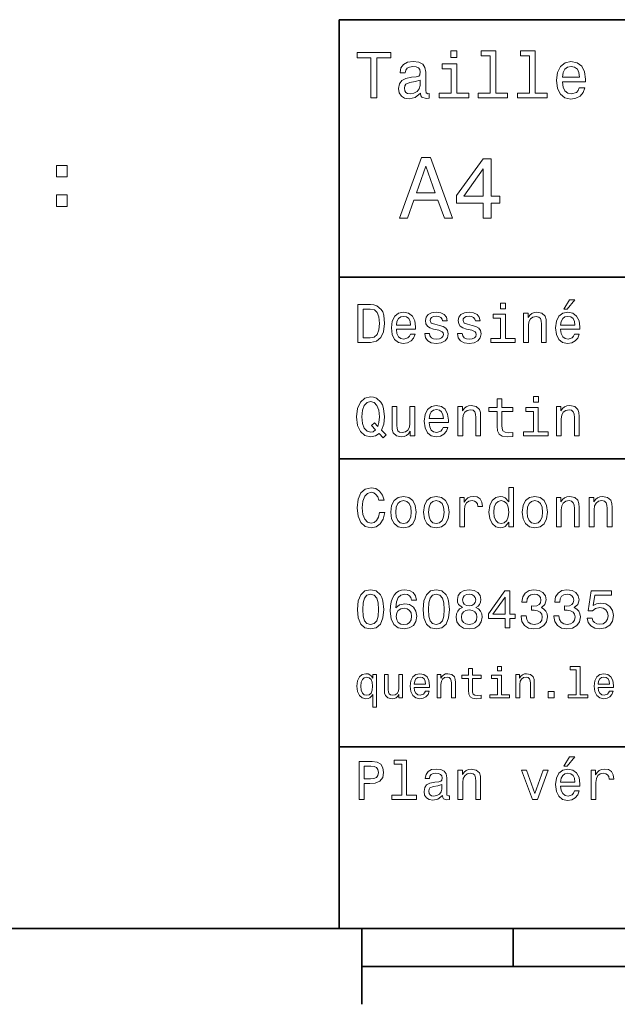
# Model space of a CAD drawing. Extents: x 0 to 297, y 0 to 210.
# Tile 2 of 7: x 76 to 115, y 5 to 70. Entities that reach past the tile are written whole.
import ezdxf

# ---------------------------------------------------------------- set-up
doc = ezdxf.new("R2010")
doc.units = 0

msp = doc.modelspace()

# ---------------------------------------------------------------- linework, layer by layer
at = {"color": 7, "lineweight": 35}
for p, q in [((97, 10), (97, 70)), ((97, 70), (287, 70)), ((97, 53), (162, 53)), ((97, 41), (162, 41)), ((97, 22), (162, 22)), ((10, 10), (287, 10)), ((97, 10), (287, 10)), ((98.5, 7.5), (198.5, 7.5))]:
    msp.add_line(p, q, dxfattribs=at)
at = {"color": 7, "lineweight": 35, "ltscale": 0.125}
msp.add_line((98.5, 10), (98.5, 5), dxfattribs=at)
at = {"color": 7, "lineweight": 35, "ltscale": 0.0625}
msp.add_line((108.5, 10), (108.5, 7.5), dxfattribs=at)
at = {"color": 7, "lineweight": 13}
for points in [[(99.102303, 64.837173), (99.5, 64.837173), (99.5, 67.47406), (100.407784, 67.47406), (100.407784, 67.837173), (98.190201, 67.837173), (98.190201, 67.47406), (99.102303, 67.47406)], [(104.786743, 67.940918), (104.384727, 67.940918), (104.384727, 67.508644), (104.786743, 67.508644)], [(106.969742, 67.621033), (106.969742, 65.157059), (106.187317, 65.157059), (106.187317, 64.837173), (108.128242, 64.837173), (108.128242, 65.157059), (107.350143, 65.157059), (107.350143, 67.940918), (106.373199, 67.940918), (106.373199, 67.621033)], [(109.572044, 67.621033), (109.572044, 65.157059), (108.789627, 65.157059), (108.789627, 64.837173), (110.730545, 64.837173), (110.730545, 65.157059), (109.952454, 65.157059), (109.952454, 67.940918), (108.975502, 67.940918), (108.975502, 67.621033)], [(102.387611, 65.139771), (102.387611, 65.126801), (102.409225, 64.979828), (102.47406, 64.876076), (102.746399, 64.793945), (102.958214, 64.828529), (102.958214, 65.122475), (102.867432, 65.109505), (102.746399, 65.165703), (102.724785, 65.338615), (102.724785, 66.540344), (102.672913, 66.84726), (102.521614, 67.0634), (102.257927, 67.193085), (101.886169, 67.240631), (101.523056, 67.188759), (101.255043, 67.041786), (101.086456, 66.812675), (101.030258, 66.510086), (101.030258, 66.484146), (101.371758, 66.484146), (101.402016, 66.665703), (101.497116, 66.795387), (101.65274, 66.873199), (101.873199, 66.903458), (102.085014, 66.881844), (102.236313, 66.817001), (102.327087, 66.704605), (102.357346, 66.548988), (102.340057, 66.367432), (102.270897, 66.276657), (102.097984, 66.233429), (101.773773, 66.198845), (101.402016, 66.121033), (101.138329, 65.982704), (100.982712, 65.766571), (100.935158, 65.446686), (100.978386, 65.161385), (101.112389, 64.949562), (101.328529, 64.815559), (101.626801, 64.768013), (102.028816, 64.858788)], [(104.773773, 65.157059), (104.773773, 67.080688), (103.796829, 67.080688), (103.796829, 66.756485), (104.393372, 66.756485), (104.393372, 65.157059), (103.615273, 65.157059), (103.615273, 64.837173), (105.560516, 64.837173), (105.560516, 65.157059)], [(111.750717, 65.887604), (113.272339, 65.887604), (113.276657, 66.064842), (113.207497, 66.561958), (113.017288, 66.933716), (112.714699, 67.158501), (112.312683, 67.240631), (111.919312, 67.154175), (111.616714, 66.912102), (111.422188, 66.51873), (111.353027, 66), (111.41787, 65.4683), (111.612396, 65.079247), (111.91066, 64.837173), (112.299713, 64.755043), (112.636887, 64.811234), (112.913544, 64.958214), (113.116714, 65.191643), (113.233429, 65.502876), (112.857346, 65.502876), (112.779541, 65.329971), (112.667145, 65.200287), (112.34726, 65.096542), (112.100868, 65.144089), (111.914986, 65.295387), (111.793945, 65.541786), (111.750717, 65.874634)], [(111.750717, 66.207489), (111.798271, 66.50576), (111.914986, 66.726219), (112.092216, 66.860229), (112.325653, 66.907776), (112.554756, 66.860229), (112.731987, 66.726219), (112.840057, 66.50576), (112.878967, 66.207489)], [(102.344383, 65.649857), (102.292511, 65.425072), (102.154182, 65.252159), (101.946686, 65.139771), (101.691643, 65.100861), (101.527374, 65.122475), (101.41066, 65.191643), (101.337173, 65.312675), (101.315559, 65.481262), (101.332855, 65.632561), (101.402016, 65.740631), (101.678673, 65.861671), (102.028816, 65.913544), (102.344383, 66.017288)], [(100.982712, 56.9049), (101.51297, 56.9049), (101.933716, 58.080692), (103.530258, 58.080692), (103.951012, 56.9049), (104.492798, 56.9049), (103.028816, 60.910664), (102.440926, 60.910664)], [(106.521614, 56.9049), (107.040344, 56.9049), (107.040344, 57.896255), (107.610954, 57.896255), (107.610954, 58.357349), (107.040344, 58.357349), (107.040344, 60.818443), (106.515854, 60.818443), (104.763687, 58.403458), (104.763687, 57.896255), (106.521614, 57.896255)], [(78.355705, 59.633377), (79.051666, 59.633377), (79.051666, 60.384819), (78.355705, 60.384819)], [(102.118156, 58.570606), (102.734871, 60.334293), (103.351585, 58.570606)], [(105.247841, 58.357349), (106.521614, 60.149857), (106.521614, 58.357349)], [(78.355705, 57.676605), (79.051666, 57.676605), (79.051666, 58.428047), (78.355705, 58.428047)], [(111.84726, 50.88797), (112.059799, 50.88797), (112.560516, 51.500362), (112.207489, 51.500362)], [(99.080688, 51.190563), (98.248558, 51.190563), (98.248558, 48.690563), (99.080688, 48.690563), (99.473343, 48.769814), (99.765129, 49.011169), (99.945244, 49.40382), (100.010086, 49.940563), (99.952446, 50.488113), (99.880402, 50.70425), (99.779541, 50.877163), (99.487755, 51.111313), (99.296829, 51.168949)], [(99.055473, 50.891571), (99.329254, 50.837536), (99.516571, 50.671829), (99.628242, 50.376442), (99.664268, 49.940563), (99.624641, 49.519093), (99.51297, 49.223705), (99.322044, 49.047192), (99.055473, 48.989555), (98.583572, 48.989555), (98.583572, 50.891571)], [(107.992798, 51.27702), (107.657784, 51.27702), (107.657784, 50.916786), (107.992798, 50.916786)], [(100.784584, 49.565922), (102.052597, 49.565922), (102.056198, 49.713619), (101.998558, 50.127884), (101.840057, 50.437683), (101.587898, 50.625), (101.252884, 50.693443), (100.925072, 50.621399), (100.672913, 50.41967), (100.510803, 50.091862), (100.453171, 49.659584), (100.507202, 49.216499), (100.669312, 48.892292), (100.91787, 48.690563), (101.242073, 48.62212), (101.523056, 48.668949), (101.753601, 48.791428), (101.922913, 48.98595), (102.020172, 49.245319), (101.706772, 49.245319), (101.64193, 49.101227), (101.548271, 48.993156), (101.2817, 48.9067), (101.07637, 48.946327), (100.921471, 49.072407), (100.820602, 49.27774), (100.784584, 49.555115)], [(100.784584, 49.832493), (100.824211, 50.081055), (100.921471, 50.264771), (101.069168, 50.376442), (101.263687, 50.416069), (101.454613, 50.376442), (101.602303, 50.264771), (101.69236, 50.081055), (101.724785, 49.832493)], [(103.623199, 49.818085), (103.317001, 49.890129), (103.090057, 49.972984), (103.014412, 50.142292), (103.036026, 50.261169), (103.111671, 50.347622), (103.234146, 50.401657), (103.41066, 50.423271), (103.579971, 50.401657), (103.713257, 50.336815), (103.799713, 50.239555), (103.835732, 50.109871), (104.145531, 50.109871), (104.145531, 50.117077), (104.091499, 50.351227), (103.943802, 50.534943), (103.713257, 50.650219), (103.41066, 50.693443), (103.104469, 50.650219), (102.881126, 50.531342), (102.740631, 50.354828), (102.697403, 50.131485), (102.729828, 49.915348), (102.830688, 49.76405), (102.996399, 49.655983), (103.237755, 49.580334), (103.590775, 49.493877), (103.806915, 49.40382), (103.864555, 49.331772), (103.886169, 49.223705), (103.853745, 49.09042), (103.767288, 48.989555), (103.626801, 48.924713), (103.439484, 48.903099), (103.241356, 48.924713), (103.09726, 49.000362), (103, 49.122841), (102.960373, 49.292149), (102.654175, 49.292149), (102.704613, 49.003963), (102.852303, 48.795029), (103.086456, 48.668949), (103.41066, 48.62212), (103.749283, 48.668949), (103.997841, 48.795029), (104.149139, 48.996758), (104.203171, 49.259727), (104.163544, 49.486671), (104.051872, 49.641571), (103.868156, 49.742435)], [(105.791786, 49.818085), (105.485588, 49.890129), (105.258644, 49.972984), (105.182999, 50.142292), (105.204613, 50.261169), (105.280258, 50.347622), (105.40274, 50.401657), (105.579254, 50.423271), (105.748558, 50.401657), (105.881844, 50.336815), (105.9683, 50.239555), (106.004326, 50.109871), (106.314117, 50.109871), (106.314117, 50.117077), (106.260086, 50.351227), (106.112396, 50.534943), (105.881844, 50.650219), (105.579254, 50.693443), (105.273056, 50.650219), (105.049713, 50.531342), (104.909225, 50.354828), (104.865997, 50.131485), (104.898415, 49.915348), (104.999283, 49.76405), (105.164986, 49.655983), (105.406342, 49.580334), (105.759369, 49.493877), (105.975502, 49.40382), (106.033142, 49.331772), (106.054756, 49.223705), (106.022339, 49.09042), (105.935883, 48.989555), (105.795387, 48.924713), (105.60807, 48.903099), (105.409943, 48.924713), (105.265854, 49.000362), (105.168587, 49.122841), (105.12896, 49.292149), (104.822769, 49.292149), (104.873199, 49.003963), (105.020897, 48.795029), (105.255043, 48.668949), (105.579254, 48.62212), (105.91787, 48.668949), (106.166428, 48.795029), (106.317726, 48.996758), (106.371758, 49.259727), (106.33213, 49.486671), (106.220459, 49.641571), (106.036743, 49.742435)], [(107.981987, 48.957134), (107.981987, 50.560158), (107.16787, 50.560158), (107.16787, 50.289986), (107.664986, 50.289986), (107.664986, 48.957134), (107.016571, 48.957134), (107.016571, 48.690563), (108.637611, 48.690563), (108.637611, 48.957134)], [(109.181557, 48.690563), (109.498558, 48.690563), (109.498558, 49.807278), (109.530983, 50.063042), (109.635445, 50.250362), (109.797546, 50.365635), (110.013687, 50.408863), (110.1866, 50.372841), (110.29467, 50.275578), (110.348701, 50.113472), (110.366714, 49.897335), (110.366714, 48.690563), (110.683716, 48.690563), (110.683716, 49.962177), (110.669312, 50.217941), (110.604469, 50.430477), (110.39193, 50.625), (110.060516, 50.693443), (109.876801, 50.668228), (109.721901, 50.599785), (109.588615, 50.484512), (109.484146, 50.329613), (109.484146, 50.625), (109.181557, 50.625)], [(111.627518, 49.565922), (112.895531, 49.565922), (112.899132, 49.713619), (112.841499, 50.127884), (112.682999, 50.437683), (112.430832, 50.625), (112.095825, 50.693443), (111.768013, 50.621399), (111.515854, 50.41967), (111.353745, 50.091862), (111.296112, 49.659584), (111.350143, 49.216499), (111.512245, 48.892292), (111.760803, 48.690563), (112.085014, 48.62212), (112.365997, 48.668949), (112.596542, 48.791428), (112.765854, 48.98595), (112.863113, 49.245319), (112.549713, 49.245319), (112.484871, 49.101227), (112.391212, 48.993156), (112.124641, 48.9067), (111.919312, 48.946327), (111.764412, 49.072407), (111.663544, 49.27774), (111.627518, 49.555115)], [(111.627518, 49.832493), (111.667145, 50.081055), (111.764412, 50.264771), (111.912102, 50.376442), (112.106628, 50.416069), (112.297546, 50.376442), (112.445244, 50.264771), (112.535301, 50.081055), (112.567726, 49.832493)], [(99.642654, 42.685879), (99.916428, 42.401295), (100.107346, 42.592216), (99.811958, 42.894814), (99.963257, 43.305473), (100.010086, 43.780979), (99.941643, 44.339336), (99.862389, 44.56628), (99.757927, 44.753601), (99.46254, 45.009365), (99.282417, 45.074207), (99.084297, 45.099422), (98.702446, 45.009365), (98.41066, 44.757202), (98.223343, 44.342937), (98.158501, 43.780979), (98.223343, 43.219021), (98.407059, 42.804756), (98.698845, 42.548992), (99.084297, 42.462536), (99.397697, 42.520172)], [(107.438042, 44.130402), (107.438042, 43.161381), (107.459656, 42.84798), (107.560516, 42.631844), (107.762245, 42.505764), (108.104469, 42.462536), (108.479111, 42.480545), (108.479111, 42.754322), (108.20533, 42.732708), (107.956772, 42.761528), (107.823486, 42.851585), (107.765854, 43.00288), (107.755043, 43.215416), (107.755043, 44.130402), (108.479111, 44.130402), (108.479111, 44.400574), (107.755043, 44.400574), (107.755043, 44.966137), (107.438042, 44.966137), (107.438042, 44.400574), (106.890488, 44.400574), (106.890488, 44.130402)], [(110.161385, 45.117435), (109.82637, 45.117435), (109.82637, 44.757202), (110.161385, 44.757202)], [(99.415703, 42.916428), (99.260803, 42.801151), (99.084297, 42.765129), (98.850143, 42.829971), (98.666428, 43.024494), (98.543945, 43.341499), (98.504326, 43.780979), (98.543945, 44.216858), (98.662827, 44.537464), (98.846542, 44.731987), (99.084297, 44.80043), (99.318443, 44.731987), (99.502159, 44.533859), (99.62104, 44.213257), (99.664268, 43.780979), (99.631844, 43.406338), (99.5634, 43.150578), (99.329254, 43.395531), (99.134727, 43.211815)], [(101.998558, 44.465416), (101.681557, 44.465416), (101.681557, 43.348701), (101.645531, 43.089336), (101.541069, 42.902016), (101.37896, 42.786743), (101.166428, 42.750721), (100.997116, 42.779537), (100.889046, 42.865993), (100.827812, 43.013687), (100.8134, 43.222622), (100.8134, 44.465416), (100.496399, 44.465416), (100.496399, 43.193802), (100.507202, 42.938038), (100.575645, 42.725502), (100.784584, 42.530979), (101.119598, 42.462536), (101.299713, 42.487751), (101.454613, 42.552593), (101.587898, 42.664265), (101.695969, 42.826366), (101.695969, 42.530979), (101.998558, 42.530979)], [(102.953171, 43.406338), (104.221184, 43.406338), (104.224785, 43.554035), (104.167145, 43.9683), (104.008644, 44.278099), (103.756485, 44.465416), (103.421471, 44.533859), (103.093658, 44.461815), (102.841499, 44.260086), (102.679398, 43.932278), (102.621758, 43.5), (102.675797, 43.056915), (102.837898, 42.732708), (103.086456, 42.530979), (103.41066, 42.462536), (103.691643, 42.509365), (103.922188, 42.631844), (104.091499, 42.826366), (104.188759, 43.085735), (103.875359, 43.085735), (103.810516, 42.941643), (103.716858, 42.833572), (103.450287, 42.747116), (103.244957, 42.786743), (103.090057, 42.912823), (102.989197, 43.118156), (102.953171, 43.395531)], [(102.953171, 43.672909), (102.992798, 43.921471), (103.090057, 44.105186), (103.237755, 44.216858), (103.432274, 44.256485), (103.623199, 44.216858), (103.770897, 44.105186), (103.860954, 43.921471), (103.893372, 43.672909)], [(104.844383, 42.530979), (105.161385, 42.530979), (105.161385, 43.647694), (105.193802, 43.903458), (105.298271, 44.090778), (105.460373, 44.206051), (105.676514, 44.249279), (105.849426, 44.213257), (105.957497, 44.115993), (106.011528, 43.953888), (106.029541, 43.737751), (106.029541, 42.530979), (106.346542, 42.530979), (106.346542, 43.802593), (106.33213, 44.058357), (106.267288, 44.270893), (106.054756, 44.465416), (105.723343, 44.533859), (105.539627, 44.508644), (105.384727, 44.440201), (105.251442, 44.324928), (105.146973, 44.170029), (105.146973, 44.465416), (104.844383, 44.465416)], [(110.150574, 42.79755), (110.150574, 44.400574), (109.336456, 44.400574), (109.336456, 44.130402), (109.833572, 44.130402), (109.833572, 42.79755), (109.185158, 42.79755), (109.185158, 42.530979), (110.806198, 42.530979), (110.806198, 42.79755)], [(111.350143, 42.530979), (111.667145, 42.530979), (111.667145, 43.647694), (111.69957, 43.903458), (111.804031, 44.090778), (111.966141, 44.206051), (112.182274, 44.249279), (112.355186, 44.213257), (112.463257, 44.115993), (112.517288, 43.953888), (112.535301, 43.737751), (112.535301, 42.530979), (112.852303, 42.530979), (112.852303, 43.802593), (112.837898, 44.058357), (112.773056, 44.270893), (112.560516, 44.465416), (112.229103, 44.533859), (112.045387, 44.508644), (111.890488, 44.440201), (111.757202, 44.324928), (111.65274, 44.170029), (111.65274, 44.465416), (111.350143, 44.465416)], [(99.66787, 37.460373), (99.595818, 37.15778), (99.476944, 36.941643), (99.311241, 36.808357), (99.116714, 36.765129), (98.882568, 36.829971), (98.698845, 37.024494), (98.57637, 37.341499), (98.536743, 37.780979), (98.57637, 38.216858), (98.695244, 38.537464), (98.87896, 38.731987), (99.116714, 38.80043), (99.289627, 38.764408), (99.437317, 38.663544), (99.552597, 38.501442), (99.631844, 38.278099), (99.97406, 38.278099), (99.865997, 38.620316), (99.678673, 38.879681), (99.422913, 39.041786), (99.116714, 39.099422), (98.734871, 39.009365), (98.443085, 38.757202), (98.25576, 38.342937), (98.190926, 37.780979), (98.25576, 37.219021), (98.443085, 36.804756), (98.734871, 36.548992), (99.116714, 36.462536), (99.451729, 36.530979), (99.721901, 36.721901), (99.912827, 37.035301), (100.013687, 37.460373)], [(108.201729, 36.829971), (108.201729, 36.530979), (108.51873, 36.530979), (108.51873, 39.117435), (108.20533, 39.117435), (108.20533, 38.170029), (107.963974, 38.443802), (107.816284, 38.508644), (107.646973, 38.533859), (107.340775, 38.461815), (107.103027, 38.260086), (106.948128, 37.935879), (106.894089, 37.5), (106.948128, 37.064121), (107.103027, 36.736309), (107.340775, 36.530979), (107.646973, 36.462536), (107.816284, 36.487751), (107.967575, 36.552593)], [(100.413544, 37.496399), (100.471184, 37.056915), (100.636887, 36.732708), (100.899857, 36.530979), (101.252884, 36.462536), (101.602303, 36.530979), (101.865273, 36.729107), (102.030983, 37.053314), (102.092216, 37.496399), (102.030983, 37.935879), (101.865273, 38.263687), (101.602303, 38.461815), (101.252884, 38.533859), (100.899857, 38.461815), (100.636887, 38.260086), (100.471184, 37.935879)], [(102.58213, 37.496399), (102.639771, 37.056915), (102.805473, 36.732708), (103.068443, 36.530979), (103.421471, 36.462536), (103.770897, 36.530979), (104.033859, 36.729107), (104.19957, 37.053314), (104.260803, 37.496399), (104.19957, 37.935879), (104.033859, 38.263687), (103.770897, 38.461815), (103.421471, 38.533859), (103.068443, 38.461815), (102.805473, 38.260086), (102.639771, 37.935879)], [(104.963257, 36.530979), (105.280258, 36.530979), (105.280258, 37.636887), (105.312683, 37.903458), (105.409943, 38.094379), (105.568443, 38.209652), (105.780983, 38.249279), (105.939484, 38.224064), (106.058357, 38.152016), (106.130402, 38.029537), (106.155617, 37.863831), (106.476227, 37.863831), (106.432999, 38.155621), (106.314117, 38.364552), (106.115997, 38.490635), (105.845825, 38.533859), (105.662102, 38.505043), (105.503601, 38.432995), (105.363113, 38.310516), (105.251442, 38.144814), (105.251442, 38.465416), (104.963257, 38.465416)], [(109.087898, 37.496399), (109.145531, 37.056915), (109.311241, 36.732708), (109.574203, 36.530979), (109.927231, 36.462536), (110.276657, 36.530979), (110.539627, 36.729107), (110.70533, 37.053314), (110.766571, 37.496399), (110.70533, 37.935879), (110.539627, 38.263687), (110.276657, 38.461815), (109.927231, 38.533859), (109.574203, 38.461815), (109.311241, 38.260086), (109.145531, 37.935879)], [(111.350143, 36.530979), (111.667145, 36.530979), (111.667145, 37.647694), (111.69957, 37.903458), (111.804031, 38.090778), (111.966141, 38.206051), (112.182274, 38.249279), (112.355186, 38.213257), (112.463257, 38.115993), (112.517288, 37.953888), (112.535301, 37.737751), (112.535301, 36.530979), (112.852303, 36.530979), (112.852303, 37.802593), (112.837898, 38.058357), (112.773056, 38.270893), (112.560516, 38.465416), (112.229103, 38.533859), (112.045387, 38.508644), (111.890488, 38.440201), (111.757202, 38.324928), (111.65274, 38.170029), (111.65274, 38.465416), (111.350143, 38.465416)], [(113.51873, 36.530979), (113.835732, 36.530979), (113.835732, 37.647694), (113.868156, 37.903458), (113.972626, 38.090778), (114.134727, 38.206051), (114.350861, 38.249279), (114.523773, 38.213257), (114.631844, 38.115993), (114.685883, 37.953888), (114.703888, 37.737751), (114.703888, 36.530979), (115.020889, 36.530979), (115.020889, 37.802593), (115.006485, 38.058357), (114.941643, 38.270893), (114.729111, 38.465416), (114.39769, 38.533859), (114.213974, 38.508644), (114.059082, 38.440201), (113.925789, 38.324928), (113.821327, 38.170029), (113.821327, 38.465416), (113.51873, 38.465416)], [(100.737755, 37.5), (100.770172, 37.824207), (100.87104, 38.058357), (101.033142, 38.20245), (101.252884, 38.25288), (101.469017, 38.20245), (101.631126, 38.061958), (101.731987, 37.824207), (101.768013, 37.5), (101.731987, 37.172188), (101.631126, 36.934437), (101.469017, 36.790344), (101.252884, 36.743515), (101.033142, 36.790344), (100.87104, 36.934437), (100.770172, 37.172188)], [(102.906342, 37.5), (102.938759, 37.824207), (103.039627, 38.058357), (103.201729, 38.20245), (103.421471, 38.25288), (103.637611, 38.20245), (103.799713, 38.061958), (103.900574, 37.824207), (103.9366, 37.5), (103.900574, 37.172188), (103.799713, 36.934437), (103.637611, 36.790344), (103.421471, 36.743515), (103.201729, 36.790344), (103.039627, 36.934437), (102.938759, 37.172188)], [(107.701012, 38.249279), (107.909943, 38.198845), (108.068443, 38.058357), (108.162102, 37.824207), (108.198128, 37.5), (108.162102, 37.172188), (108.068443, 36.938038), (107.909943, 36.793949), (107.701012, 36.747116), (107.502884, 36.793949), (107.351585, 36.938038), (107.250717, 37.175793), (107.2183, 37.5), (107.250717, 37.820606), (107.351585, 38.054756), (107.502884, 38.198845)], [(109.412102, 37.5), (109.444527, 37.824207), (109.545387, 38.058357), (109.707489, 38.20245), (109.927231, 38.25288), (110.143372, 38.20245), (110.305473, 38.061958), (110.406342, 37.824207), (110.44236, 37.5), (110.406342, 37.172188), (110.305473, 36.934437), (110.143372, 36.790344), (109.927231, 36.743515), (109.707489, 36.790344), (109.545387, 36.934437), (109.444527, 37.172188)], [(98.216141, 31.071325), (98.270172, 30.505762), (98.439484, 30.102304), (98.709656, 29.857347), (99.084297, 29.778097), (99.45533, 29.857347), (99.725502, 30.102304), (99.891212, 30.505762), (99.948845, 31.071325), (99.891212, 31.633286), (99.822769, 31.856628), (99.725502, 32.040344), (99.45533, 32.285301), (99.084297, 32.368156), (98.709656, 32.285301), (98.439484, 32.036743), (98.270172, 31.633286)], [(98.561958, 31.071325), (98.590775, 31.507204), (98.680832, 31.820604), (98.842941, 32.004322), (99.084297, 32.069164), (99.322044, 32.004322), (99.484146, 31.820604), (99.574211, 31.507204), (99.603027, 31.071325), (99.574211, 30.631844), (99.484146, 30.318443), (99.322044, 30.134726), (99.084297, 30.073486), (98.842941, 30.134726), (98.680832, 30.318443), (98.590775, 30.631844)], [(102.117432, 31.676512), (102.048988, 31.9683), (101.890488, 32.184437), (101.645531, 32.321323), (101.328529, 32.368156), (101.115997, 32.342937), (100.932274, 32.274494), (100.770172, 32.162823), (100.633286, 32.004322), (100.525215, 31.806194), (100.445969, 31.56484), (100.395531, 31.280258), (100.381126, 30.959654), (100.438759, 30.448126), (100.615273, 30.077089), (100.899857, 29.853746), (101.288902, 29.778097), (101.638329, 29.842939), (101.9049, 30.012247), (102.077812, 30.278818), (102.139046, 30.617435), (102.077812, 30.959654), (101.912102, 31.222622), (101.656342, 31.388329), (101.33934, 31.445965), (100.997116, 31.373919), (100.741356, 31.168587), (100.795387, 31.56484), (100.91066, 31.849422), (101.087173, 32.01873), (101.33213, 32.076366), (101.512245, 32.04755), (101.649132, 31.971901), (101.739197, 31.845821), (101.786026, 31.676512)], [(102.553314, 31.071325), (102.607346, 30.505762), (102.776657, 30.102304), (103.046829, 29.857347), (103.421471, 29.778097), (103.792511, 29.857347), (104.062683, 30.102304), (104.228386, 30.505762), (104.286026, 31.071325), (104.228386, 31.633286), (104.159943, 31.856628), (104.062683, 32.040344), (103.792511, 32.285301), (103.421471, 32.368156), (103.046829, 32.285301), (102.776657, 32.036743), (102.607346, 31.633286)], [(102.899139, 31.071325), (102.927956, 31.507204), (103.018013, 31.820604), (103.180115, 32.004322), (103.421471, 32.069164), (103.659225, 32.004322), (103.821327, 31.820604), (103.911385, 31.507204), (103.940201, 31.071325), (103.911385, 30.631844), (103.821327, 30.318443), (103.659225, 30.134726), (103.421471, 30.073486), (103.180115, 30.134726), (103.018013, 30.318443), (102.927956, 30.631844)], [(105.143372, 31.197405), (104.959656, 31.09654), (104.833572, 30.956051), (104.754326, 30.779539), (104.729111, 30.567001), (104.786743, 30.246397), (104.952454, 29.997837), (105.222626, 29.839336), (105.590057, 29.778097), (105.953888, 29.839336), (106.22406, 29.997837), (106.389771, 30.246397), (106.451012, 30.567001), (106.422188, 30.779539), (106.346542, 30.956051), (106.216858, 31.09654), (106.036743, 31.197405), (106.180832, 31.283861), (106.2817, 31.402737), (106.342941, 31.546829), (106.364555, 31.723343), (106.306915, 31.979107), (106.155617, 32.184437), (105.91066, 32.317722), (105.590057, 32.368156), (105.265854, 32.317722), (105.020897, 32.184437), (104.865997, 31.979107), (104.811958, 31.723343), (104.829971, 31.546829), (104.891212, 31.402737)], [(105.154182, 31.694523), (105.182999, 31.853025), (105.269455, 31.975504), (105.406342, 32.051151), (105.590057, 32.079971), (105.770172, 32.051151), (105.907059, 31.975504), (105.993515, 31.853025), (106.02594, 31.694523), (105.993515, 31.532419), (105.907059, 31.40634), (105.770172, 31.323486), (105.590057, 31.298271), (105.406342, 31.327089), (105.269455, 31.40634), (105.182999, 31.532419)], [(107.956772, 29.850143), (108.280983, 29.850143), (108.280983, 30.46974), (108.637611, 30.46974), (108.637611, 30.757925), (108.280983, 30.757925), (108.280983, 32.296108), (107.953171, 32.296108), (106.85807, 30.786743), (106.85807, 30.46974), (107.956772, 30.46974)], [(107.16066, 30.757925), (107.956772, 31.878241), (107.956772, 30.757925)], [(109.019455, 30.635447), (109.019455, 30.610229), (109.077087, 30.264408), (109.246399, 30.005043), (109.51297, 29.839336), (109.865997, 29.778097), (110.240631, 29.839336), (110.521614, 29.997837), (110.701729, 30.25), (110.766571, 30.574207), (110.737755, 30.786743), (110.658501, 30.959654), (110.528816, 31.092939), (110.355911, 31.190201), (110.590057, 31.384726), (110.672913, 31.694523), (110.618874, 31.975504), (110.463974, 32.188038), (110.211815, 32.321323), (109.865997, 32.368156), (109.541786, 32.310516), (109.293228, 32.152016), (109.131126, 31.899855), (109.077087, 31.56484), (109.077087, 31.539625), (109.397697, 31.539625), (109.426514, 31.770172), (109.520172, 31.935879), (109.671471, 32.036743), (109.884003, 32.072765), (110.071327, 32.043949), (110.208214, 31.9683), (110.291069, 31.845821), (110.323486, 31.680115), (110.291069, 31.503601), (110.204613, 31.384726), (110.053314, 31.312679), (109.847984, 31.291065), (109.707489, 31.294668), (109.707489, 31.010086), (109.884003, 31.01729), (110.110947, 30.984869), (110.280258, 30.898415), (110.381126, 30.757925), (110.417145, 30.574207), (110.377518, 30.365273), (110.273056, 30.210375), (110.107346, 30.113111), (109.887604, 30.08069), (109.66066, 30.116714), (109.494957, 30.224783), (109.390488, 30.397694), (109.350861, 30.635447)], [(111.188042, 30.635447), (111.188042, 30.610229), (111.245674, 30.264408), (111.414986, 30.005043), (111.681557, 29.839336), (112.034584, 29.778097), (112.409225, 29.839336), (112.690201, 29.997837), (112.870316, 30.25), (112.935158, 30.574207), (112.906342, 30.786743), (112.827087, 30.959654), (112.697403, 31.092939), (112.524498, 31.190201), (112.758644, 31.384726), (112.841499, 31.694523), (112.78746, 31.975504), (112.632568, 32.188038), (112.380402, 32.321323), (112.034584, 32.368156), (111.710373, 32.310516), (111.461815, 32.152016), (111.299713, 31.899855), (111.245674, 31.56484), (111.245674, 31.539625), (111.566284, 31.539625), (111.5951, 31.770172), (111.688759, 31.935879), (111.840057, 32.036743), (112.052597, 32.072765), (112.239914, 32.043949), (112.376801, 31.9683), (112.459656, 31.845821), (112.492073, 31.680115), (112.459656, 31.503601), (112.373199, 31.384726), (112.221901, 31.312679), (112.016571, 31.291065), (111.876083, 31.294668), (111.876083, 31.010086), (112.052597, 31.01729), (112.279541, 30.984869), (112.448845, 30.898415), (112.549713, 30.757925), (112.585732, 30.574207), (112.546112, 30.365273), (112.441643, 30.210375), (112.27594, 30.113111), (112.056198, 30.08069), (111.829254, 30.116714), (111.663544, 30.224783), (111.559074, 30.397694), (111.519455, 30.635447)], [(113.371033, 30.502161), (113.450287, 30.206772), (113.626801, 29.976225), (113.886169, 29.832132), (114.217575, 29.778097), (114.581413, 29.842939), (114.865997, 30.019451), (115.046112, 30.300432), (115.114555, 30.660662), (115.053314, 30.995676), (114.880402, 31.258644), (114.610229, 31.427954), (114.260803, 31.489193), (113.990631, 31.445965), (113.7817, 31.327089), (113.882568, 32.000721), (114.977661, 32.000721), (114.977661, 32.296108), (113.641212, 32.296108), (113.443085, 30.970461), (113.73127, 30.970461), (113.940201, 31.139769), (114.206772, 31.201008), (114.437317, 31.161383), (114.613831, 31.046108), (114.725502, 30.869596), (114.765129, 30.642651), (114.725502, 30.415705), (114.610229, 30.239193), (114.433716, 30.127522), (114.206772, 30.087896), (114.015854, 30.113111), (113.868156, 30.195965), (113.760086, 30.325647), (113.706055, 30.502161)], [(101.789627, 30.613832), (101.75, 30.386887), (101.649132, 30.213976), (101.48703, 30.098703), (101.285301, 30.062679), (101.072769, 30.098703), (100.91066, 30.210375), (100.806198, 30.383286), (100.773773, 30.610229), (100.809799, 30.833572), (100.91066, 31.002882), (101.07637, 31.11095), (101.299713, 31.150576), (101.49424, 31.11095), (101.649132, 31.006483), (101.75, 30.837175)], [(105.074928, 30.574207), (105.107346, 30.765129), (105.211815, 30.909222), (105.373917, 31.002882), (105.590057, 31.035301), (105.802597, 31.002882), (105.964699, 30.909222), (106.069168, 30.765129), (106.105186, 30.574207), (106.069168, 30.368876), (105.964699, 30.213976), (105.802597, 30.113111), (105.590057, 30.08069), (105.373917, 30.113111), (105.211815, 30.213976), (105.107346, 30.368876)], [(99.221901, 26.533142), (99.132568, 26.662825), (99.0317, 26.755045), (98.913544, 26.806917), (98.778099, 26.827091), (98.533142, 26.769453), (98.342941, 26.60807), (98.219017, 26.348703), (98.175789, 26), (98.219017, 25.648417), (98.342941, 25.38905), (98.533142, 25.224785), (98.778099, 25.170031), (98.913544, 25.187321), (99.028816, 25.236313), (99.129684, 25.325649), (99.221901, 25.461096), (99.221901, 24.62536), (99.475502, 24.62536), (99.475502, 26.772335), (99.221901, 26.772335)], [(101.198845, 26.772335), (100.945244, 26.772335), (100.945244, 25.878963), (100.916428, 25.671471), (100.832855, 25.521614), (100.703171, 25.429396), (100.533142, 25.400578), (100.397697, 25.423632), (100.311241, 25.492796), (100.262245, 25.610952), (100.250717, 25.778099), (100.250717, 26.772335), (99.997116, 26.772335), (99.997116, 25.755045), (100.00576, 25.550434), (100.060516, 25.380404), (100.227669, 25.224785), (100.495674, 25.170031), (100.639771, 25.190203), (100.763687, 25.242075), (100.870316, 25.331413), (100.956772, 25.461096), (100.956772, 25.224785), (101.198845, 25.224785)], [(101.96254, 25.925074), (102.976944, 25.925074), (102.979828, 26.043228), (102.933716, 26.374641), (102.806915, 26.622478), (102.605186, 26.772335), (102.337173, 26.827091), (102.074928, 26.769453), (101.873199, 26.60807), (101.743515, 26.345821), (101.697403, 26), (101.740631, 25.645535), (101.870316, 25.386168), (102.069168, 25.224785), (102.328529, 25.170031), (102.553314, 25.207495), (102.737755, 25.305477), (102.873199, 25.461096), (102.951012, 25.668589), (102.700287, 25.668589), (102.648415, 25.553314), (102.573486, 25.46686), (102.360229, 25.397696), (102.195969, 25.429396), (102.072044, 25.53026), (101.991356, 25.694525), (101.96254, 25.916428)], [(103.475502, 25.224785), (103.729103, 25.224785), (103.729103, 26.118156), (103.755043, 26.322767), (103.838615, 26.472624), (103.9683, 26.564842), (104.141212, 26.599424), (104.279541, 26.570606), (104.365997, 26.492796), (104.409225, 26.363113), (104.42363, 26.190203), (104.42363, 25.224785), (104.677231, 25.224785), (104.677231, 26.242077), (104.665703, 26.446688), (104.613831, 26.616716), (104.443802, 26.772335), (104.178673, 26.827091), (104.0317, 26.806917), (103.907784, 26.752163), (103.801155, 26.659943), (103.717575, 26.536024), (103.717575, 26.772335), (103.475502, 26.772335)], [(105.55043, 26.504324), (105.55043, 25.729107), (105.567726, 25.478388), (105.648415, 25.305477), (105.809799, 25.204613), (106.083572, 25.170031), (106.383286, 25.184439), (106.383286, 25.40346), (106.164261, 25.386168), (105.965416, 25.409224), (105.858788, 25.48127), (105.812683, 25.602306), (105.804031, 25.772335), (105.804031, 26.504324), (106.383286, 26.504324), (106.383286, 26.720463), (105.804031, 26.720463), (105.804031, 27.172913), (105.55043, 27.172913), (105.55043, 26.720463), (105.112389, 26.720463), (105.112389, 26.504324)], [(107.720459, 25.438042), (107.720459, 26.720463), (107.069168, 26.720463), (107.069168, 26.504324), (107.466858, 26.504324), (107.466858, 25.438042), (106.948128, 25.438042), (106.948128, 25.224785), (108.244957, 25.224785), (108.244957, 25.438042)], [(107.729111, 27.293949), (107.461098, 27.293949), (107.461098, 27.005764), (107.729111, 27.005764)], [(108.680115, 25.224785), (108.933716, 25.224785), (108.933716, 26.118156), (108.959656, 26.322767), (109.043228, 26.472624), (109.172913, 26.564842), (109.345825, 26.599424), (109.484146, 26.570606), (109.570602, 26.492796), (109.613831, 26.363113), (109.628242, 26.190203), (109.628242, 25.224785), (109.881844, 25.224785), (109.881844, 26.242077), (109.870316, 26.446688), (109.818443, 26.616716), (109.648415, 26.772335), (109.383286, 26.827091), (109.236313, 26.806917), (109.112389, 26.752163), (109.00576, 26.659943), (108.922188, 26.536024), (108.922188, 26.772335), (108.680115, 26.772335)], [(112.654175, 27.080692), (112.654175, 25.438042), (112.132561, 25.438042), (112.132561, 25.224785), (113.426514, 25.224785), (113.426514, 25.438042), (112.907776, 25.438042), (112.907776, 27.293949), (112.256485, 27.293949), (112.256485, 27.080692)], [(114.106628, 25.925074), (115.121033, 25.925074), (115.123917, 26.043228), (115.077805, 26.374641), (114.951004, 26.622478), (114.749283, 26.772335), (114.481262, 26.827091), (114.219017, 26.769453), (114.017288, 26.60807), (113.887604, 26.345821), (113.841499, 26), (113.884727, 25.645535), (114.014404, 25.386168), (114.213257, 25.224785), (114.472626, 25.170031), (114.697403, 25.207495), (114.881844, 25.305477), (115.017288, 25.461096), (115.0951, 25.668589), (114.844376, 25.668589), (114.792503, 25.553314), (114.717575, 25.46686), (114.504318, 25.397696), (114.340057, 25.429396), (114.216141, 25.53026), (114.135445, 25.694525), (114.106628, 25.916428)], [(98.435158, 26), (98.461098, 26.256485), (98.541786, 26.443806), (98.662827, 26.559078), (98.821327, 26.599424), (98.988472, 26.559078), (99.115273, 26.446688), (99.190201, 26.259367), (99.219017, 26), (99.190201, 25.737753), (99.115273, 25.550434), (98.988472, 25.43516), (98.821327, 25.397696), (98.662827, 25.43516), (98.541786, 25.550434), (98.461098, 25.740635)], [(101.96254, 26.138329), (101.99424, 26.337177), (102.072044, 26.48415), (102.190201, 26.573488), (102.345825, 26.605188), (102.498558, 26.573488), (102.616714, 26.48415), (102.688759, 26.337177), (102.714699, 26.138329)], [(114.106628, 26.138329), (114.138329, 26.337177), (114.216141, 26.48415), (114.33429, 26.573488), (114.489914, 26.605188), (114.642654, 26.573488), (114.760803, 26.48415), (114.832855, 26.337177), (114.858788, 26.138329)], [(110.812683, 25.224785), (111.210373, 25.224785), (111.210373, 25.654181), (110.812683, 25.654181)], [(98.324211, 18.530979), (98.655617, 18.530979), (98.655617, 19.586454), (99.023056, 19.586454), (99.394089, 19.604465), (99.689484, 19.730547), (99.880402, 19.975504), (99.945244, 20.310518), (99.894814, 20.620316), (99.750717, 20.847261), (99.51297, 20.98415), (99.188759, 21.030979), (98.324211, 21.030979)], [(101.137611, 20.850864), (101.137611, 18.79755), (100.485588, 18.79755), (100.485588, 18.530979), (102.103027, 18.530979), (102.103027, 18.79755), (101.454613, 18.79755), (101.454613, 21.117435), (100.640488, 21.117435), (100.640488, 20.850864)], [(111.84726, 20.728386), (112.059799, 20.728386), (112.560516, 21.340778), (112.207489, 21.340778)], [(99.098701, 20.724783), (99.314842, 20.703169), (99.473343, 20.634726), (99.567001, 20.508644), (99.599426, 20.310518), (99.5634, 20.101583), (99.466141, 19.975504), (99.30043, 19.910662), (99.073486, 19.892651), (98.655617, 19.892651), (98.655617, 20.724783)], [(103.824928, 18.78314), (103.824928, 18.772333), (103.842941, 18.649855), (103.896973, 18.5634), (104.123917, 18.494957), (104.30043, 18.523775), (104.30043, 18.768732), (104.224785, 18.757925), (104.123917, 18.804754), (104.105911, 18.948847), (104.105911, 19.950287), (104.062683, 20.206051), (103.9366, 20.386166), (103.716858, 20.494236), (103.407059, 20.533861), (103.104469, 20.490633), (102.881126, 20.368155), (102.740631, 20.177233), (102.693802, 19.925072), (102.693802, 19.903458), (102.978386, 19.903458), (103.003601, 20.054754), (103.082855, 20.162823), (103.21254, 20.227665), (103.396255, 20.252882), (103.572769, 20.234869), (103.698845, 20.180836), (103.774498, 20.087175), (103.799713, 19.957493), (103.785301, 19.806194), (103.727669, 19.730547), (103.583572, 19.694523), (103.3134, 19.665705), (103.003601, 19.600864), (102.783859, 19.48559), (102.654175, 19.305475), (102.614555, 19.038904), (102.650574, 18.801151), (102.762245, 18.62464), (102.94236, 18.512968), (103.190926, 18.473343), (103.52594, 18.54899)], [(104.844383, 18.530979), (105.161385, 18.530979), (105.161385, 19.647694), (105.193802, 19.903458), (105.298271, 20.090778), (105.460373, 20.206051), (105.676514, 20.249279), (105.849426, 20.213255), (105.957497, 20.115993), (106.011528, 19.95389), (106.029541, 19.737751), (106.029541, 18.530979), (106.346542, 18.530979), (106.346542, 19.802593), (106.33213, 20.058357), (106.267288, 20.270893), (106.054756, 20.465418), (105.723343, 20.533861), (105.539627, 20.508644), (105.384727, 20.440201), (105.251442, 20.324926), (105.146973, 20.170029), (105.146973, 20.465418), (104.844383, 20.465418)], [(109.761528, 18.530979), (110.096542, 18.530979), (110.802597, 20.465418), (110.474785, 20.465418), (109.930832, 18.905619), (109.376083, 20.465418), (109.04467, 20.465418)], [(111.627518, 19.40634), (112.895531, 19.40634), (112.899132, 19.554033), (112.841499, 19.9683), (112.682999, 20.278097), (112.430832, 20.465418), (112.095825, 20.533861), (111.768013, 20.461815), (111.515854, 20.260086), (111.353745, 19.932276), (111.296112, 19.5), (111.350143, 19.056915), (111.512245, 18.732708), (111.760803, 18.530979), (112.085014, 18.462536), (112.365997, 18.509365), (112.596542, 18.631844), (112.765854, 18.826368), (112.863113, 19.085733), (112.549713, 19.085733), (112.484871, 18.941643), (112.391212, 18.833572), (112.124641, 18.747118), (111.919312, 18.786743), (111.764412, 18.912823), (111.663544, 19.118155), (111.627518, 19.395533)], [(111.627518, 19.672911), (111.667145, 19.921469), (111.764412, 20.105186), (111.912102, 20.216858), (112.106628, 20.256483), (112.297546, 20.216858), (112.445244, 20.105186), (112.535301, 19.921469), (112.567726, 19.672911)], [(113.637604, 18.530979), (113.954613, 18.530979), (113.954613, 19.636887), (113.98703, 19.903458), (114.08429, 20.094379), (114.242798, 20.209654), (114.45533, 20.249279), (114.613831, 20.224062), (114.732712, 20.152016), (114.804756, 20.029537), (114.829971, 19.863832), (115.150574, 19.863832), (115.107346, 20.155619), (114.988472, 20.364553), (114.790344, 20.490633), (114.520172, 20.533861), (114.336456, 20.505043), (114.177956, 20.432997), (114.03746, 20.310518), (113.925789, 20.144812), (113.925789, 20.465418), (113.637604, 20.465418)], [(103.788902, 19.208212), (103.745674, 19.020893), (103.630402, 18.876801), (103.457489, 18.78314), (103.244957, 18.750719), (103.10807, 18.768732), (103.010803, 18.826368), (102.94957, 18.927233), (102.931557, 19.067722), (102.945969, 19.193804), (103.003601, 19.283861), (103.234146, 19.384726), (103.52594, 19.427954), (103.788902, 19.514408)]]:
    msp.add_lwpolyline(points, close=True, dxfattribs=at)

doc.saveas('drawing.dxf')
